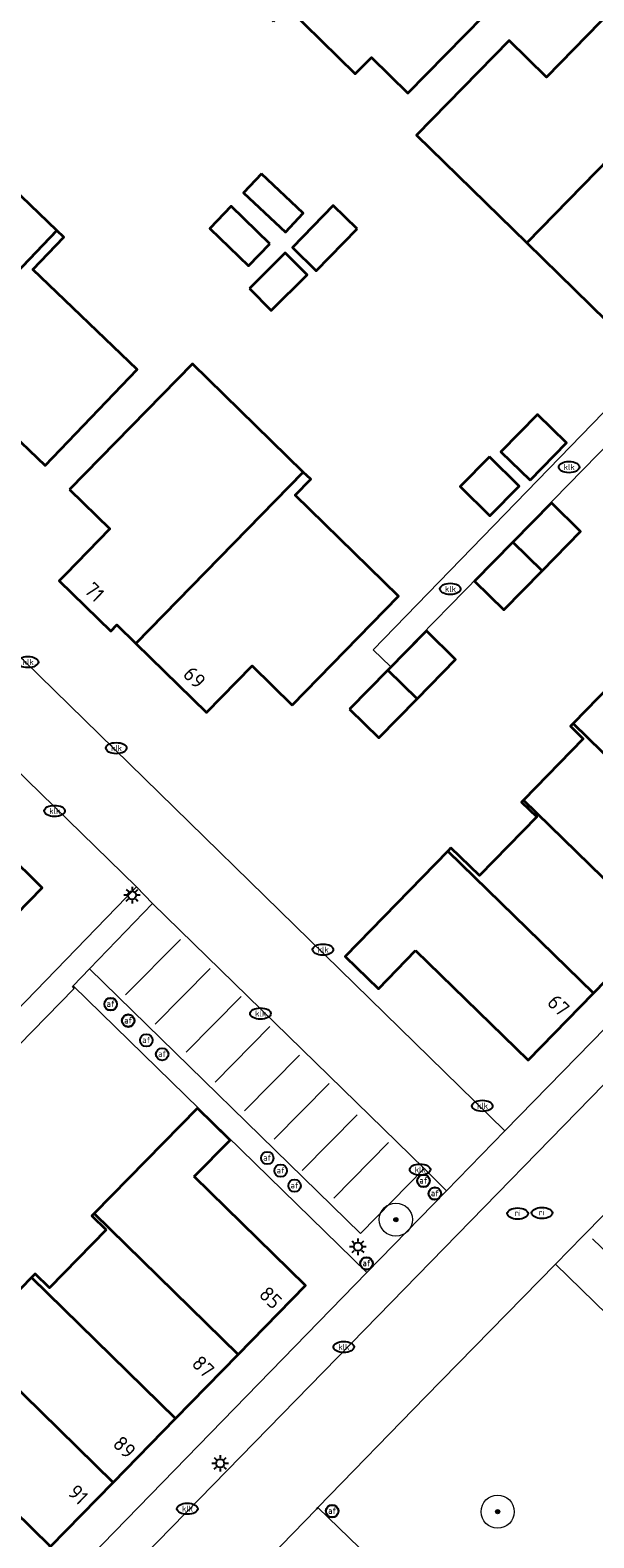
# Model space of a CAD drawing. Header units: metres. Extents: x 103671 to 105190, y 427150 to 429171.
# Tile 205 of 256: x 104039 to 104073, y 428271 to 428362. Entities that reach past the tile are written whole.
import ezdxf
from ezdxf.enums import TextEntityAlignment as Align

# ---------------------------------------------------------------- set-up
doc = ezdxf.new("R2010")
doc.units = ezdxf.units.M
for name, color, linetype, lineweight in [('B-WE-GR-BEPLANTING_CULTUUR_VASTE PLANTENVAK-GV', 253, 'Continuous', 18), ('B-WE-GR-BOOM-S', 253, 'Continuous', 25), ('B-WE-IE-MEUBILAIR-S', 253, 'Continuous', 25), ('B-WE-OG-BEBOUWING-GV', 253, 'Continuous', 35), ('B-WE-OG-BEBOUWING-T18', 7, 'Continuous', 18), ('B-WE-OG-TERREIN_BEGROEID-GV', 253, 'Continuous', 18), ('B-WE-OG-TERREIN_ERF-GV', 253, 'Continuous', 18), ('B-WE-VH-OPENVERHARDING-GV', 253, 'Continuous', 18), ('B-WE-VH-OPENVERHARDING_BETONSTRAATSTEEN-GV', 253, 'Continuous', 18), ('B-WE-VW-MARKERING_PICTOGRAM-G', 253, 'Continuous', 18)]:
    doc.layers.add(name, color=color, linetype=linetype, lineweight=lineweight)
doc.styles.add('NLCS-ISO', font='NLCS-ISO.ttf')
doc.styles.add('NLCS-ISO-M500-T18', font='NLCS-ISO.ttf', dxfattribs={"height": 0.9})

# ---------------------------------------------------------------- blocks, each defined once
blk = doc.blocks.new('SIE-MEUBILAIR_PAAL_LICHTMAST-SO')
for points in [[(-0.62, 0), (-1, 0)], [(-0.71, 0.71), (-0.44, 0.44)], [(0, 1), (0, 0.62)], [(0.44, 0.44), (0.71, 0.71)], [(1, 0), (0.62, 0)], [(-0.71, -0.71), (-0.44, -0.44)], [(0, -0.62), (0, -1)], [(0.44, -0.44), (0.71, -0.71)]]:
    blk.add_lwpolyline(points)
blk.add_circle((0, 0), 0.5)
blk = doc.blocks.new('SIE-MEUBILAIR_PAAL_AFSLUITPAAL-SO')
blk.add_circle((0, 0), 0.75)
at = {"style": 'NLCS-ISO'}
blk.add_text('af', height=0.75, dxfattribs=at).set_placement((0, 0.05), align=Align.MIDDLE_CENTER)
blk = doc.blocks.new('SIE-MEUBILAIR_PUT_KOLK-SO')
blk.add_ellipse((0, 0), major_axis=(1.25, 0), ratio=0.54)
at = {"style": 'NLCS-ISO'}
blk.add_text('klk', height=0.75, dxfattribs=at).set_placement((0.03, 0), align=Align.MIDDLE_CENTER)
blk = doc.blocks.new('SIE-MEUBILAIR_PUT_RIOOLPUT-SO')
blk.add_ellipse((0, 0), major_axis=(1.25, 0), ratio=0.54)
at = {"style": 'NLCS-ISO'}
blk.add_text('ri', height=0.75, dxfattribs=at).set_placement((-0.04, 0.07), align=Align.MIDDLE_CENTER)
blk = doc.blocks.new('SGR-BOOM_GBKN-SO')
at = {"linetype": 'ByBlock', "lineweight": 18}
h = blk.add_hatch(color=0, dxfattribs=at)
h.dxf.hatch_style = 1
edge = h.paths.add_edge_path()
edge.add_arc((0, 0), 0.25, 0, 360)
at = {"color": 0, "linetype": 'ByBlock', "lineweight": 18}
for radius in [2, 0.25]:
    blk.add_circle((0, 0), radius, dxfattribs=at)
at = {"color": 0, "linetype": 'ByBlock', "lineweight": 18, "style": 'NLCS-ISO'}
blk.add_attdef('SOORT', (2.5, 0), '', height=1.5, dxfattribs=at)

msp = doc.modelspace()

# ---------------------------------------------------------------- linework, layer by layer
at = {"layer": 'B-WE-GR-BEPLANTING_CULTUUR_VASTE PLANTENVAK-GV', "flags": 128}
msp.add_lwpolyline([(104059.359, 428287.07), (104064.178, 428292.012), (104062.816, 428293.352), (104058.975, 428289.438), (104042.616, 428305.397), (104041.639, 428304.381)], close=True, dxfattribs=at)
at = {"layer": 'B-WE-OG-BEBOUWING-GV', "flags": 128}
for points in [[(104053.724, 428362.601), (104054.542, 428363.435), (104058.649, 428359.409), (104059.635, 428360.414), (104061.845, 428358.248), (104066.424, 428362.92), (104063.994, 428365.302), (104068.002, 428369.391), (104065.003, 428372.33), (104064.65, 428371.97), (104063.392, 428373.204), (104053.354, 428362.964)], [(104069.024, 428349.21), (104078.268, 428358.666), (104077.143, 428359.765), (104077.549, 428360.181), (104074.278, 428363.379), (104070.209, 428359.216), (104067.948, 428361.426), (104062.367, 428355.717)], [(104078.268, 428358.666), (104069.024, 428349.21), (104075.752, 428342.633), (104081.332, 428348.343), (104078.867, 428350.753), (104082.53, 428354.5)], [(104026.242, 428343.743), (104030.656, 428339.518), (104040.649, 428349.959), (104033.692, 428356.617), (104026.64, 428349.249), (104029.183, 428346.815)], [(104053, 428353.378), (104051.922, 428352.233), (104054.442, 428349.859), (104055.52, 428351.004)], [(104053.514, 428349.161), (104051.17, 428351.423), (104049.882, 428350.088), (104052.226, 428347.826)], [(104058.772, 428350.065), (104057.338, 428351.464), (104054.873, 428348.936), (104056.306, 428347.537)], [(104040.649, 428349.959), (104030.656, 428339.518), (104031.662, 428338.555), (104031.203, 428338.075), (104034.472, 428334.946), (104034.932, 428335.426), (104037.495, 428338.105), (104039.932, 428335.772), (104045.487, 428341.576), (104039.187, 428347.607), (104041.061, 428349.565)], [(104052.27, 428346.472), (104053.591, 428345.143), (104055.755, 428347.295), (104054.434, 428348.624)], [(104041.416, 428334.323), (104043.843, 428331.954), (104041.158, 428329.204), (104040.785, 428328.823), (104043.896, 428325.785), (104044.269, 428326.166), (104045.423, 428325.039), (104055.525, 428335.384), (104048.833, 428341.919)], [(104069.215, 428334.891), (104071.419, 428337.149), (104069.659, 428338.867), (104067.455, 428336.609)], [(104066.769, 428336.306), (104065.005, 428334.517), (104066.794, 428332.752), (104068.559, 428334.542)], [(104054.862, 428321.314), (104061.279, 428327.885), (104055.032, 428333.985), (104055.972, 428334.948), (104055.525, 428335.384), (104045.423, 428325.039), (104049.688, 428320.875), (104052.433, 428323.686)], [(104070.505, 428333.522), (104068.185, 428331.16), (104069.948, 428329.428), (104072.268, 428331.79)], [(104065.865, 428328.798), (104067.628, 428327.066), (104069.948, 428329.428), (104068.185, 428331.16)], [(104062.958, 428325.796), (104060.638, 428323.434), (104062.401, 428321.702), (104064.721, 428324.064)], [(104080.584, 428311.666), (104084.352, 428315.534), (104075.587, 428324.072), (104071.819, 428320.204)], [(104058.318, 428321.072), (104060.081, 428319.34), (104062.401, 428321.702), (104060.638, 428323.434)], [(104076.816, 428307.797), (104080.584, 428311.666), (104071.819, 428320.204), (104071.657, 428320.038), (104072.429, 428319.286), (104068.823, 428315.584)], [(104064.442, 428312.707), (104064.245, 428312.504), (104073.048, 428303.929), (104076.816, 428307.797), (104068.823, 428315.584), (104068.709, 428315.467), (104069.626, 428314.574), (104066.168, 428311.025)], [(104032.954, 428298.705), (104037.434, 428303.256), (104035.103, 428305.551), (104039.766, 428310.288), (104035.367, 428314.619), (104026.18, 428305.286)], [(104062.307, 428306.509), (104069.108, 428299.884), (104073.048, 428303.929), (104064.245, 428312.504), (104058.054, 428306.148), (104060.056, 428304.198)], [(104048.943, 428292.862), (104051.101, 428295.069), (104049.127, 428296.999), (104042.897, 428290.627), (104051.593, 428282.124), (104055.665, 428286.289)], [(104043.621, 428289.643), (104040.204, 428286.148), (104039.342, 428286.991), (104039.122, 428286.766), (104047.818, 428278.263), (104051.593, 428282.124), (104042.897, 428290.627), (104042.759, 428290.486)], [(104047.818, 428278.263), (104039.122, 428286.766), (104035.347, 428282.905), (104044.043, 428274.402)], [(104040.267, 428270.541), (104044.043, 428274.402), (104035.347, 428282.905), (104035.203, 428282.758), (104036.07, 428281.91), (104032.439, 428278.196)], [(104032.439, 428278.196), (104032.27, 428278.024), (104033.118, 428277.194), (104029.687, 428273.685), (104028.831, 428274.522), (104028.656, 428274.343), (104036.492, 428266.681), (104040.267, 428270.541)]]:
    msp.add_lwpolyline(points, close=True, dxfattribs=at)
at = {"layer": 'B-WE-OG-TERREIN_BEGROEID-GV', "flags": 128}
msp.add_lwpolyline([(104056.409, 428272.883), (104067.097, 428262.555), (104079.5, 428275.216), (104096.984, 428293.064), (104090.09, 428299.739), (104085.297, 428294.776), (104074.664, 428283.766), (104070.747, 428287.576), (104062.903, 428279.568)], close=True, dxfattribs=at)
at = {"layer": 'B-WE-OG-TERREIN_ERF-GV', "flags": 128}
for points in [[(104034.119, 428328.418), (104067.704, 428295.616), (104103.419, 428332.156), (104085.828, 428349.231), (104060.783, 428323.657), (104059.749, 428324.662), (104089.529, 428355.329), (104074.606, 428369.913), (104066.976, 428375.514), (104066.48, 428375.933), (104065.989, 428376.593), (104065.67, 428377.348), (104065.516, 428378.173), (104065.564, 428378.963), (104065.744, 428379.694), (104066.104, 428380.508), (104066.572, 428381.149), (104058.372, 428388.9), (104047.428, 428377.323), (104015.576, 428343.246)], [(104015.659, 428279.618), (104045.459, 428310.341), (104030.566, 428324.852)], [(104076.816, 428307.797), (104073.048, 428303.929), (104069.108, 428299.884), (104062.307, 428306.509), (104060.056, 428304.198), (104058.054, 428306.148), (104064.245, 428312.504), (104064.442, 428312.707), (104066.168, 428311.025), (104069.626, 428314.574), (104068.709, 428315.467), (104068.823, 428315.584), (104072.429, 428319.286), (104071.657, 428320.038), (104071.819, 428320.204), (104075.587, 428324.072)], [(104023.776, 428250.548), (104059.359, 428287.07), (104041.639, 428304.381), (104041.596, 428304.336), (104041.693, 428304.207), (104016.651, 428278.609)], [(104035.347, 428282.905), (104039.122, 428286.766), (104039.342, 428286.991), (104040.204, 428286.148), (104043.621, 428289.643), (104042.759, 428290.486), (104042.897, 428290.627), (104049.127, 428296.999), (104051.101, 428295.069), (104048.943, 428292.862), (104055.665, 428286.289), (104051.593, 428282.124), (104047.818, 428278.263), (104044.043, 428274.402), (104040.267, 428270.541), (104036.492, 428266.681)]]:
    msp.add_lwpolyline(points, dxfattribs=at)
for points in [[(104046.68, 428369.505), (104053.063, 428376.017), (104055.427, 428373.699), (104059.435, 428377.788), (104062.486, 428374.797), (104062.134, 428374.438), (104063.392, 428373.204), (104064.65, 428371.97), (104065.003, 428372.33), (104068.002, 428369.391), (104063.994, 428365.302), (104066.424, 428362.92), (104061.845, 428358.248), (104059.635, 428360.414), (104058.649, 428359.409), (104054.542, 428363.435), (104053.724, 428362.601), (104053.354, 428362.964)], [(104078.867, 428350.753), (104081.332, 428348.343), (104075.752, 428342.633), (104069.024, 428349.21), (104062.367, 428355.717), (104067.948, 428361.426), (104070.209, 428359.216), (104074.278, 428363.379), (104077.549, 428360.181), (104077.143, 428359.765), (104078.268, 428358.666), (104082.53, 428354.5)], [(104030.656, 428339.518), (104026.242, 428343.743), (104029.183, 428346.815), (104026.64, 428349.249), (104033.692, 428356.617), (104040.649, 428349.959), (104041.061, 428349.565), (104039.187, 428347.607), (104045.487, 428341.576), (104039.932, 428335.772), (104037.495, 428338.105), (104034.932, 428335.426), (104034.472, 428334.946), (104031.203, 428338.075), (104031.662, 428338.555)], [(104051.922, 428352.233), (104053, 428353.378), (104055.52, 428351.004), (104054.442, 428349.859)], [(104051.17, 428351.423), (104053.514, 428349.161), (104052.226, 428347.826), (104049.882, 428350.088)], [(104057.338, 428351.464), (104058.772, 428350.065), (104056.306, 428347.537), (104054.873, 428348.936)], [(104053.591, 428345.143), (104052.27, 428346.472), (104054.434, 428348.624), (104055.755, 428347.295)], [(104061.279, 428327.885), (104054.862, 428321.314), (104052.433, 428323.686), (104049.688, 428320.875), (104045.423, 428325.039), (104044.269, 428326.166), (104043.896, 428325.785), (104040.785, 428328.823), (104041.158, 428329.204), (104043.843, 428331.954), (104041.416, 428334.323), (104048.833, 428341.919), (104055.525, 428335.384), (104055.972, 428334.948), (104055.032, 428333.985)], [(104071.419, 428337.149), (104069.215, 428334.891), (104067.455, 428336.609), (104069.659, 428338.867)], [(104065.005, 428334.517), (104066.769, 428336.306), (104068.559, 428334.542), (104066.794, 428332.752)], [(104067.628, 428327.066), (104065.865, 428328.798), (104068.185, 428331.16), (104070.505, 428333.522), (104072.268, 428331.79), (104069.948, 428329.428)], [(104060.638, 428323.434), (104062.958, 428325.796), (104064.721, 428324.064), (104062.401, 428321.702), (104060.081, 428319.34), (104058.318, 428321.072)], [(104037.434, 428303.256), (104032.954, 428298.705), (104026.18, 428305.286), (104021.629, 428309.708), (104030.832, 428319.051), (104031.464, 428318.429), (104032.122, 428319.098), (104035.569, 428315.704), (104034.927, 428315.052), (104035.367, 428314.619), (104039.766, 428310.288), (104035.103, 428305.551)]]:
    msp.add_lwpolyline(points, close=True, dxfattribs=at)
at = {"layer": 'B-WE-VH-OPENVERHARDING-GV', "flags": 128}
for points in [[(104147.739, 428377.573), (104111.716, 428340.66), (104108.204, 428337.047), (104108.199, 428337.041), (104103.419, 428332.156), (104067.704, 428295.616), (104064.178, 428292.012), (104059.359, 428287.07), (104023.776, 428250.548)], [(104040.052, 428263.994), (104058.407, 428282.797), (104078.483, 428303.36), (104091.515, 428316.67), (104115.137, 428340.807), (104118.424, 428344.212), (104119.13, 428344.967), (104122.587, 428348.489), (104123.318, 428349.258), (104128.264, 428354.324), (104145.211, 428371.667)], [(104053.476, 428269.882), (104056.321, 428272.793), (104056.409, 428272.883), (104062.903, 428279.568), (104070.747, 428287.576), (104072.394, 428289.258), (104081.506, 428298.496), (104087.335, 428304.556), (104090.623, 428307.923), (104095.404, 428312.8), (104106.229, 428323.893), (104116.249, 428334.161), (104119.187, 428337.018), (104122.332, 428340.333), (104118.424, 428344.212), (104115.137, 428340.807), (104091.515, 428316.67), (104078.483, 428303.36), (104058.407, 428282.797), (104040.052, 428263.994)], [(104030.566, 428324.852), (104045.459, 428310.341), (104046.414, 428309.349), (104062.816, 428293.352), (104064.178, 428292.012), (104067.704, 428295.616), (104034.119, 428328.418)]]:
    msp.add_lwpolyline(points, dxfattribs=at)
for points in [[(104090.611, 428354.235), (104089.529, 428355.329), (104059.749, 428324.662), (104060.783, 428323.657), (104085.828, 428349.231), (104085.736, 428349.34), (104086.749, 428350.357)], [(104046.414, 428309.349), (104045.459, 428310.341), (104015.659, 428279.618), (104016.651, 428278.609), (104041.693, 428304.207), (104041.596, 428304.336), (104041.639, 428304.381), (104042.616, 428305.397)], [(104042.616, 428305.397), (104058.975, 428289.438), (104062.816, 428293.352), (104046.414, 428309.349)], [(104067.097, 428262.555), (104056.409, 428272.883), (104056.321, 428272.793), (104053.476, 428269.882), (104064.157, 428259.513)]]:
    msp.add_lwpolyline(points, close=True, dxfattribs=at)
at = {"layer": 'B-WE-VH-OPENVERHARDING_BETONSTRAATSTEEN-GV', "flags": 128}
msp.add_lwpolyline([(104074.664, 428283.766), (104085.297, 428294.776), (104081.506, 428298.496), (104072.394, 428289.258), (104070.747, 428287.576)], close=True, dxfattribs=at)
at = {"layer": 'B-WE-VW-MARKERING_PICTOGRAM-G', "flags": 128}
for points in [[(104044.786, 428303.823), (104048.101, 428307.18)], [(104046.59, 428302.059), (104049.904, 428305.416)], [(104048.454, 428300.376), (104051.768, 428303.733)], [(104050.196, 428298.557), (104053.511, 428301.914)], [(104051.979, 428296.834), (104055.294, 428300.191)], [(104053.776, 428295.116), (104057.091, 428298.473)], [(104055.459, 428293.231), (104058.773, 428296.588)], [(104057.363, 428291.558), (104060.678, 428294.914)], [(104076.224, 428285.992), (104072.997, 428289.115)]]:
    msp.add_lwpolyline(points, dxfattribs=at)

# ---------------------------------------------------------------- block references
at = {"layer": 'B-WE-GR-BOOM-S', "xscale": 0.5, "yscale": 0.5, "zscale": 0.5}
for p in [(104061.115, 428290.265), (104067.26, 428272.639)]:
    msp.add_blockref('SGR-BOOM_GBKN-SO', p, dxfattribs=at)
at = {"layer": 'B-WE-IE-MEUBILAIR-S', "xscale": 0.5, "yscale": 0.5, "zscale": 0.5}
for name, p in [('SIE-MEUBILAIR_PUT_KOLK-SO', (104071.57, 428335.684)), ('SIE-MEUBILAIR_PUT_KOLK-SO', (104064.399, 428328.332)), ('SIE-MEUBILAIR_PUT_KOLK-SO', (104038.902, 428323.918)), ('SIE-MEUBILAIR_PUT_KOLK-SO', (104044.229, 428318.721)), ('SIE-MEUBILAIR_PUT_KOLK-SO', (104040.506, 428314.931)), ('SIE-MEUBILAIR_PAAL_LICHTMAST-SO', (104045.184, 428309.843)), ('SIE-MEUBILAIR_PUT_KOLK-SO', (104056.711, 428306.562)), ('SIE-MEUBILAIR_PAAL_AFSLUITPAAL-SO', (104043.891, 428303.278)), ('SIE-MEUBILAIR_PAAL_AFSLUITPAAL-SO', (104043.895, 428303.26)), ('SIE-MEUBILAIR_PAAL_AFSLUITPAAL-SO', (104044.953, 428302.282)), ('SIE-MEUBILAIR_PAAL_AFSLUITPAAL-SO', (104044.957, 428302.264)), ('SIE-MEUBILAIR_PUT_KOLK-SO', (104052.939, 428302.703)), ('SIE-MEUBILAIR_PAAL_AFSLUITPAAL-SO', (104046.05, 428301.087)), ('SIE-MEUBILAIR_PAAL_AFSLUITPAAL-SO', (104047.004, 428300.248)), ('SIE-MEUBILAIR_PUT_KOLK-SO', (104066.332, 428297.133)), ('SIE-MEUBILAIR_PAAL_AFSLUITPAAL-SO', (104053.35, 428293.982)), ('SIE-MEUBILAIR_PAAL_AFSLUITPAAL-SO', (104054.158, 428293.218)), ('SIE-MEUBILAIR_PUT_KOLK-SO', (104062.574, 428293.285)), ('SIE-MEUBILAIR_PAAL_AFSLUITPAAL-SO', (104054.997, 428292.313)), ('SIE-MEUBILAIR_PAAL_AFSLUITPAAL-SO', (104062.777, 428292.617)), ('SIE-MEUBILAIR_PAAL_AFSLUITPAAL-SO', (104062.781, 428292.599)), ('SIE-MEUBILAIR_PAAL_AFSLUITPAAL-SO', (104063.469, 428291.849)), ('SIE-MEUBILAIR_PAAL_AFSLUITPAAL-SO', (104063.473, 428291.831)), ('SIE-MEUBILAIR_PUT_RIOOLPUT-SO', (104068.469, 428290.631)), ('SIE-MEUBILAIR_PUT_RIOOLPUT-SO', (104069.939, 428290.667)), ('SIE-MEUBILAIR_PAAL_LICHTMAST-SO', (104058.823, 428288.63)), ('SIE-MEUBILAIR_PAAL_AFSLUITPAAL-SO', (104059.342, 428287.63)), ('SIE-MEUBILAIR_PAAL_AFSLUITPAAL-SO', (104059.346, 428287.612)), ('SIE-MEUBILAIR_PUT_KOLK-SO', (104057.965, 428282.579)), ('SIE-MEUBILAIR_PAAL_LICHTMAST-SO', (104050.506, 428275.555)), ('SIE-MEUBILAIR_PUT_KOLK-SO', (104048.523, 428272.818)), ('SIE-MEUBILAIR_PAAL_AFSLUITPAAL-SO', (104057.268, 428272.681)), ('SIE-MEUBILAIR_PAAL_AFSLUITPAAL-SO', (104057.272, 428272.663))]:
    msp.add_blockref(name, p, dxfattribs=at)

# ---------------------------------------------------------------- texts
at = {"layer": 'B-WE-OG-BEBOUWING-T18', "style": 'NLCS-ISO-M500-T18'}
for s, rotation, p in [('71', 315.7, (104042.915, 428328.141)), ('69', 315.7, (104048.956, 428322.988)), ('67', 315.8, (104070.936, 428303.194)), ('85', 315.6, (104053.552, 428285.558)), ('87', 315.6, (104049.48, 428281.393)), ('89', 315.6, (104044.726, 428276.531)), ('91', 315.6, (104041.93, 428273.671))]:
    msp.add_text(s, height=0.9, rotation=rotation, dxfattribs=at).set_placement(p, align=Align.MIDDLE)

doc.saveas('drawing.dxf')
